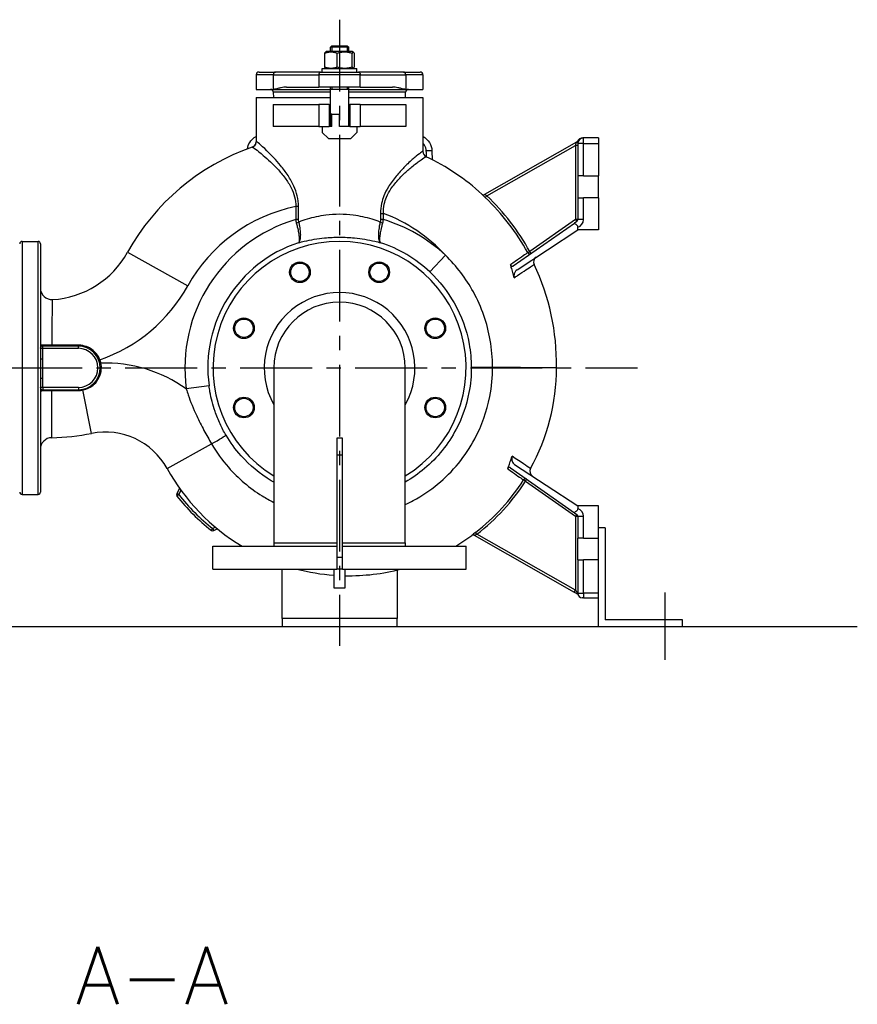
# Model space of a CAD drawing. Header units: millimetres. Extents: x 0 to 5940, y 0 to 4200.
# Tile 53 of 55: x 4438 to 5166, y 2512 to 3369. Entities that reach past the tile are written whole.
import ezdxf
from ezdxf.enums import TextEntityAlignment as Align

# ---------------------------------------------------------------- set-up
doc = ezdxf.new("R2010")
doc.units = ezdxf.units.MM
doc.header["$LTSCALE"] = 50
doc.linetypes.add('MITTE', pattern=[2, 1.25, -0.25, 0.25, -0.25])
for name, color, linetype in [('02-LINIE-035', 2, 'CONTINUOUS'), ('03-LINIE-050', 3, 'CONTINUOUS'), ('05-ACHSE', 1, 'MITTE'), ('12-TEXT-050', 3, 'CONTINUOUS')]:
    doc.layers.add(name, color=color, linetype=linetype)
doc.styles.add('ACA_NORM', font='ROMANS.SHX')

msp = doc.modelspace()

# ---------------------------------------------------------------- linework, layer by layer
at = {"layer": '02-LINIE-035'}
for p, q in [((4703.37, 3327.49), (4703.37, 3339.28)), ((4705, 3340.78), (4704.12, 3340.28)), ((4727.5, 3340.78), (4705, 3340.78)), ((4709.61, 3345.78), (4708.25, 3344.56)), ((4724.25, 3344.56), (4708.25, 3344.56)), ((4708.25, 3340.78), (4708.25, 3344.56)), ((4709.45, 3345.64), (4709.45, 3340.78)), ((4709.61, 3345.78), (4722.88, 3345.78)), ((4714.23, 3327.49), (4714.23, 3339.28)), ((4722.88, 3345.78), (4724.25, 3344.56)), ((4723.04, 3340.78), (4723.04, 3345.64)), ((4724.25, 3340.78), (4724.25, 3344.56)), ((4727.11, 3327.49), (4727.11, 3339.28)), ((4727.5, 3340.78), (4728.38, 3340.28)), ((4729.13, 3327.49), (4729.13, 3339.28)), ((4646.25, 3322.98), (4660.64, 3322.98)), ((4699.65, 3322.98), (4660.64, 3322.98)), ((4699.65, 3322.98), (4707.36, 3322.98)), ((4701.25, 3325.98), (4731.25, 3325.98)), ((4701.25, 3322.98), (4701.25, 3325.98)), ((4705, 3325.98), (4704.12, 3326.49)), ((4707.36, 3322.98), (4725.13, 3322.98)), ((4725.13, 3322.98), (4732.85, 3322.98)), ((4727.5, 3325.98), (4728.38, 3326.49)), ((4731.25, 3322.98), (4731.25, 3325.98)), ((4771.86, 3322.98), (4732.85, 3322.98)), ((4771.86, 3322.98), (4786.25, 3322.98)), ((4658.65, 3320.48), (4643.75, 3320.48)), ((4643.75, 3320.48), (4643.75, 3307.98)), ((4658.65, 3320.48), (4698.25, 3320.48)), ((4658.65, 3320.48), (4658.65, 3307.98)), ((4734.25, 3320.48), (4698.25, 3320.48)), ((4698.25, 3320.48), (4698.25, 3309.98)), ((4734.25, 3320.48), (4773.84, 3320.48)), ((4734.25, 3309.98), (4734.25, 3320.48)), ((4788.75, 3320.48), (4773.84, 3320.48)), ((4773.84, 3320.48), (4773.84, 3307.98)), ((4788.75, 3320.48), (4788.75, 3307.98)), ((4643.75, 3307.98), (4658.65, 3307.98)), ((4658.65, 3307.98), (4708.25, 3307.98)), ((4708.25, 3305.57), (4658.83, 3305.57)), ((4659, 3300.78), (4658.83, 3305.57)), ((4670.19, 3309.98), (4698.25, 3309.98)), ((4734.25, 3309.98), (4698.25, 3309.98)), ((4708.25, 3286.28), (4708.25, 3309.98)), ((4724.25, 3307.78), (4708.25, 3307.78)), ((4709.45, 3309.98), (4709.45, 3307.78)), ((4723.04, 3307.78), (4723.04, 3309.98)), ((4724.25, 3286.28), (4724.25, 3309.98)), ((4724.25, 3307.98), (4773.84, 3307.98)), ((4773.66, 3305.57), (4724.25, 3305.57)), ((4734.25, 3309.98), (4762.3, 3309.98)), ((4773.5, 3300.78), (4773.66, 3305.57)), ((4773.84, 3307.98), (4788.75, 3307.98)), ((4643.75, 3300.78), (4708.25, 3300.78)), ((4643.75, 3300.78), (4643.75, 3262.45)), ((4724.25, 3300.78), (4788.75, 3300.78)), ((4788.75, 3300.78), (4788.75, 3253.92)), ((4658.65, 3294.78), (4698.25, 3294.78)), ((4658.65, 3294.78), (4658.65, 3275.78)), ((4707.25, 3294.78), (4698.25, 3294.78)), ((4698.25, 3294.78), (4698.25, 3275.78)), ((4707.25, 3294.78), (4708.25, 3294.78)), ((4707.25, 3294.78), (4707.25, 3275.78)), ((4724.25, 3294.78), (4725.25, 3294.78)), ((4734.25, 3294.78), (4725.25, 3294.78)), ((4725.25, 3294.78), (4725.25, 3275.78)), ((4734.25, 3294.78), (4734.25, 3275.78)), ((4734.25, 3294.78), (4773.84, 3294.78)), ((4773.84, 3294.78), (4773.84, 3275.78)), ((4709.45, 3286.28), (4708.25, 3286.28)), ((4708.25, 3275.78), (4708.25, 3286.28)), ((4709.45, 3275.78), (4709.45, 3286.28)), ((4709.45, 3286.28), (4716.25, 3286.28)), ((4716.25, 3275.78), (4716.25, 3286.28)), ((4724.25, 3275.78), (4724.25, 3286.28)), ((4698.25, 3275.78), (4658.65, 3275.78)), ((4698.25, 3275.78), (4707.25, 3275.78)), ((4701.25, 3275.78), (4701.25, 3270.53)), ((4709.45, 3275.78), (4707.25, 3275.78)), ((4725.25, 3275.78), (4716.25, 3275.78)), ((4725.25, 3275.78), (4734.25, 3275.78)), ((4731.25, 3275.78), (4731.25, 3270.53)), ((4773.84, 3275.78), (4734.25, 3275.78)), ((4706.5, 3265.28), (4701.25, 3270.53)), ((4706.5, 3265.28), (4726, 3265.28)), ((4731.25, 3270.53), (4726, 3265.28)), ((4928.25, 3265.78), (4927.6, 3265.78)), ((4941.25, 3265.78), (4928.25, 3265.78)), ((4928.25, 3260.78), (4928.25, 3265.78)), ((4941.25, 3265.78), (4941.25, 3260.78)), ((4796.53, 3254.47), (4796.8, 3246.83)), ((4922.24, 3261.99), (4842.35, 3216.53)), ((4844.28, 3215.33), (4921.25, 3259.13)), ((4921.25, 3259.13), (4922.24, 3261.99)), ((4923.25, 3259.13), (4921.25, 3259.13)), ((4921.25, 3259.13), (4921.25, 3194.82)), ((4923.25, 3260.78), (4923.25, 3232.78)), ((4928.25, 3260.78), (4923.25, 3260.78)), ((4928.25, 3232.78), (4928.25, 3260.78)), ((4928.25, 3260.78), (4941.25, 3260.78)), ((4941.25, 3260.78), (4941.25, 3232.78)), ((4928.25, 3232.78), (4923.25, 3232.78)), ((4923.25, 3232.78), (4923.25, 3213.78)), ((4928.25, 3232.78), (4941.25, 3232.78)), ((4941.25, 3213.78), (4941.25, 3232.78)), ((4840.01, 3216.8), (4840.01, 3216.8)), ((4842.9, 3213.89), (4844.28, 3215.33)), ((4923.25, 3213.78), (4928.25, 3213.78)), ((4923.25, 3213.78), (4923.25, 3194.82)), ((4941.25, 3213.78), (4928.25, 3213.78)), ((4928.25, 3194.82), (4928.25, 3213.78)), ((4941.25, 3213.78), (4941.25, 3185.78)), ((4680.62, 3206.03), (4678.17, 3206.03)), ((4678.17, 3206.03), (4678.17, 3194.7)), ((4680.62, 3194.7), (4680.62, 3206.03)), ((4680.62, 3194.7), (4678.17, 3194.7)), ((4751.87, 3200.1), (4754.33, 3200.1)), ((4751.87, 3200.1), (4751.87, 3194.7)), ((4754.33, 3194.7), (4751.87, 3194.7)), ((4754.33, 3194.7), (4754.33, 3200.1)), ((4921.25, 3194.82), (4881.61, 3166.95)), ((4923.25, 3194.82), (4921.25, 3194.82)), ((4921.25, 3194.82), (4922.4, 3193.19)), ((4928.25, 3194.82), (4923.25, 3194.82)), ((4867.24, 3154.4), (4920.32, 3191.73)), ((4870.48, 3151.16), (4923.25, 3185.78)), ((4922.4, 3193.19), (4920.32, 3191.73)), ((4923.25, 3185.78), (4923.25, 3188.11)), ((4941.25, 3185.78), (4923.25, 3185.78)), ((4440.25, 3175.78), (4440.25, 2955.78)), ((4440.25, 3175.78), (4454.25, 3175.78)), ((4454.25, 2955.78), (4454.25, 3175.78)), ((4456.25, 3173.78), (4456.25, 2957.78)), ((4531.91, 3166.28), (4584.4, 3137.22)), ((4794.7, 3149.18), (4808.36, 3163.69)), ((4879.86, 3165.99), (4881.61, 3166.95)), ((4882.76, 3165.32), (4881.61, 3166.95)), ((4456.25, 3082.78), (4458.25, 3082.78)), ((4458.25, 3084.78), (4457.33, 3084.78)), ((4489.25, 3084.78), (4458.25, 3084.78)), ((4458.25, 3082.78), (4458.25, 3084.78)), ((4458.25, 3082.78), (4489.25, 3082.78)), ((4458.25, 3073.46), (4458.25, 3082.78)), ((4489.25, 3082.78), (4489.25, 3084.78)), ((4458.25, 3073.46), (4456.25, 3073.46)), ((4507.03, 3072.47), (4507.97, 3072.83)), ((4507.83, 3069.74), (4508.81, 3069.94)), ((4659.1, 3065.78), (4659.1, 2913.78)), ((4773.4, 2913.78), (4773.4, 3065.78)), ((4456.25, 3056.75), (4458.25, 3056.75)), ((4458.25, 3048.78), (4458.25, 3056.75)), ((4458.25, 3048.78), (4456.25, 3048.78)), ((4458.25, 3048.78), (4458.25, 3046.78)), ((4489.25, 3048.78), (4458.25, 3048.78)), ((4489.25, 3048.78), (4489.25, 3046.78)), ((4602.81, 3050.19), (4583.07, 3047.48)), ((4457.39, 3046.78), (4458.25, 3046.78)), ((4458.25, 3046.78), (4489.25, 3046.78)), ((4500.72, 3008.84), (4493.26, 3046.56)), ((4566.39, 2978.27), (4605.05, 2999.61)), ((4718.75, 3004.78), (4713.75, 3004.78)), ((4713.75, 3004.78), (4713.75, 2989.78)), ((4718.75, 2989.78), (4718.75, 3004.78)), ((4713.75, 2989.78), (4713.75, 2900.78)), ((4718.75, 2989.78), (4713.75, 2989.78)), ((4718.75, 2900.78), (4718.75, 2989.78)), ((4868.41, 2981.77), (4923.25, 2945.78)), ((4864.76, 2978.9), (4920.32, 2939.84)), ((4877.86, 2967.25), (4876.18, 2968.33)), ((4877.86, 2967.25), (4879.01, 2968.89)), ((4877.86, 2967.25), (4921.25, 2936.75)), ((4440.25, 2955.78), (4454.25, 2955.78)), ((4577.26, 2960.97), (4574.73, 2956.58)), ((4574.73, 2956.58), (4576.46, 2955.58)), ((4576.46, 2955.58), (4574.89, 2954.34)), ((4576.46, 2955.58), (4578.54, 2959.19)), ((4941.25, 2945.78), (4923.25, 2945.78)), ((4923.25, 2945.78), (4923.25, 2943.45)), ((4941.25, 2917.78), (4941.25, 2945.78)), ((4920.32, 2939.84), (4922.4, 2938.38)), ((4922.4, 2938.38), (4921.25, 2936.75)), ((4921.25, 2936.75), (4923.25, 2936.75)), ((4921.25, 2936.75), (4921.25, 2872.44)), ((4923.25, 2936.75), (4928.25, 2936.75)), ((4923.25, 2936.75), (4923.25, 2917.78)), ((4928.25, 2917.78), (4928.25, 2936.75)), ((4604.81, 2924.43), (4606.04, 2926)), ((4608.3, 2927.31), (4606.04, 2926)), ((4606.04, 2926), (4607.04, 2924.27)), ((4607.04, 2924.27), (4609.94, 2925.94)), ((4831.13, 2920.05), (4831.14, 2920.05)), ((4833.31, 2920.18), (4920.26, 2870.7)), ((4835.65, 2921.15), (4834.43, 2922.73)), ((4921.25, 2872.44), (4835.65, 2921.15)), ((4947.25, 2926.78), (4941.25, 2926.78)), ((4941.25, 2840.78), (4941.25, 2926.78)), ((4947.25, 2926.78), (4947.25, 2846.78)), ((4659.1, 2913.78), (4713.75, 2913.78)), ((4659.1, 2913.78), (4659.1, 2910.78)), ((4718.75, 2913.78), (4773.4, 2913.78)), ((4773.4, 2913.78), (4773.4, 2910.78)), ((4928.25, 2917.78), (4923.25, 2917.78)), ((4923.25, 2898.78), (4923.25, 2917.78)), ((4928.25, 2917.78), (4941.25, 2917.78)), ((4606.25, 2910.78), (4713.75, 2910.78)), ((4606.25, 2890.78), (4606.25, 2910.78)), ((4718.75, 2910.78), (4826.25, 2910.78)), ((4826.25, 2890.78), (4826.25, 2910.78)), ((4713.75, 2900.78), (4713.75, 2890.78)), ((4718.75, 2900.78), (4713.75, 2900.78)), ((4718.75, 2890.78), (4718.75, 2900.78)), ((4923.25, 2898.78), (4928.25, 2898.78)), ((4923.25, 2898.78), (4923.25, 2869.78)), ((4941.25, 2898.78), (4928.25, 2898.78)), ((4928.25, 2869.78), (4928.25, 2898.78)), ((4941.25, 2869.78), (4941.25, 2898.78)), ((4606.25, 2890.78), (4713.75, 2890.78)), ((4666.25, 2847.78), (4666.25, 2890.78)), ((4711.25, 2890.78), (4711.25, 2874.63)), ((4718.75, 2890.78), (4713.75, 2890.78)), ((4718.75, 2890.78), (4826.25, 2890.78)), ((4721.25, 2874.63), (4721.25, 2890.78)), ((4766.25, 2889.97), (4766.25, 2847.78)), ((4711.25, 2874.63), (4721.25, 2874.63)), ((4920.26, 2870.7), (4921.25, 2872.44)), ((4920.26, 2870.7), (4923.25, 2869)), ((4923.25, 2870.17), (4921.25, 2872.44)), ((4923.25, 2869.78), (4928.25, 2869.78)), ((4923.25, 2869), (4923.33, 2868.95)), ((4928.25, 2869.78), (4928.25, 2865.78)), ((4941.25, 2869.78), (4928.25, 2869.78)), ((4928.25, 2865.78), (4927.25, 2865.78)), ((4928.25, 2865.78), (4941.25, 2865.78)), ((4766.25, 2847.78), (4666.25, 2847.78)), ((4666.25, 2847.78), (4666.25, 2840.78)), ((4766.25, 2840.78), (4766.25, 2847.78)), ((5014.25, 2846.78), (4947.25, 2846.78)), ((5014.25, 2840.78), (5014.25, 2846.78))]:
    msp.add_line(p, q, dxfattribs=at)
for centre, radius in [((4681.81, 3148.93), 9), ((4681.81, 3148.93), 8), ((4750.69, 3148.93), 9), ((4750.69, 3148.93), 8), ((4633.1, 3100.23), 9), ((4633.1, 3100.23), 8), ((4799.4, 3100.23), 9), ((4799.4, 3100.23), 8), ((4633.1, 3031.34), 9), ((4799.4, 3031.34), 9), ((4633.1, 3031.34), 8), ((4799.4, 3031.34), 8)]:
    msp.add_circle(centre, radius, dxfattribs=at)
for centre, radius, start, end in [((4646.25, 3320.48), 2.5, 90, 180), ((4786.25, 3320.48), 2.5, 0, 90), ((4656.33, 3305.48), 2.5, 2, 90), ((4776.16, 3305.48), 2.5, 90, 178), ((4638.75, 3262.45), 5, 289.22959, 0), ((4921.25, 3263.73), 2, 299.63943, 335.12435), ((4927.6, 3260.78), 5, 90, 155.12435), ((4928.25, 3260.78), 5, 90, 180), ((4705.9, 3069.94), 198.88, 109.21759, 151.0251), ((4793.75, 3253.92), 5, 180, 244.47542), ((4705.9, 3069.94), 198.88, 47.59611, 64.48798), ((4841.36, 3218.27), 2, 227.59611, 299.57872), ((4705.9, 3069.94), 198.72, 28.90289, 46.41481), ((4705.9, 3069.94), 200.72, 28.90289, 46.41481), ((4705.9, 3069.94), 138.88, 101.51657, 151.0251), ((4716.25, 3065.78), 134.43, 106.45545, 187.82639), ((4705.9, 3069.94), 138.88, 42.45902, 69.59089), ((4716.25, 3065.78), 134.43, 46.74885, 73.54455), ((4921.25, 3194.82), 2, 305.11201, 0), ((4921.25, 3194.82), 7, 286.60155, 0), ((4440.25, 3173.78), 2, 90, 180), ((4454.25, 3173.78), 2, 0, 90), ((4716.25, 3065.78), 114.5, 108.13137, 187.82639), ((4716.25, 3065.78), 110, 301.30177, 238.69823), ((4716.25, 3065.78), 114.5, 46.74885, 71.86863), ((4461.92, 3205.04), 80, 273.54163, 331.0251), ((4889.84, 3157.88), 5, 123.27489, 205.5509), ((4705.9, 3069.94), 198.88, 358.8693, 25.5509), ((4716.25, 3065.78), 82, 109.74982, 112.5), ((4716.25, 3065.78), 82, 67.5, 70.25018), ((4466.25, 3135.17), 10, 180, 273.54163), ((4461.92, 3205.04), 140, 289.20083, 331.0251), ((4716.25, 3065.78), 82, 112.5, 115.25018), ((4716.25, 3065.78), 82, 64.74982, 67.5), ((4716.25, 3065.78), 65.5, 330.75271, 209.24729), ((4716.25, 3065.78), 57.15, 0, 180), ((4716.25, 3065.78), 82, 154.74982, 157.5), ((4716.25, 3065.78), 82, 22.5, 25.25018), ((4716.25, 3065.78), 82, 157.5, 160.25018), ((4716.25, 3065.78), 82, 19.74982, 22.5), ((4489.25, 3065.78), 19, 270, 90), ((4489.25, 3065.78), 17, 270, 90), ((4489.25, 3065.78), 20, 12.00503, 20.61721), ((4512.63, 2948.6), 121.41, 54.53453, 91.80384), ((4724.34, 3065.44), 180.4, 331.08569, 0.18381), ((4716.25, 3065.78), 82, 199.74982, 202.5), ((4716.25, 3065.78), 82, 202.5, 205.25018), ((4716.25, 3065.78), 82, 334.74982, 337.5), ((4716.25, 3065.78), 82, 337.5, 340.25018), ((4461.92, 3205.04), 200, 271.17988, 281.1853), ((4512.63, 2948.6), 61.41, 28.89455, 101.1853), ((4466.25, 2995.08), 10, 91.17988, 180), ((4724.34, 3065.44), 180.4, 208.89455, 239.01282), ((4886.63, 2975.8), 5, 151.08569, 236.72511), ((4724.34, 3065.44), 180.24, 307.64777, 327.39883), ((4724.34, 3065.44), 182.24, 307.64777, 327.39883), ((4440.25, 2957.78), 2, 180, 270), ((4454.25, 2957.78), 2, 270, 0), ((4576.46, 2955.58), 2, 150, 218.25134), ((4716.25, 3065.78), 180, 218.25134, 231.74866), ((4716.25, 3065.78), 178, 218.25134, 231.74866), ((4921.25, 2936.75), 2, 0, 54.88799), ((4921.25, 2936.75), 7, 0, 73.39845), ((4606.04, 2926), 2, 231.74866, 300), ((4724.34, 3065.44), 180.4, 300.98718, 306.30041), ((4832.32, 2918.44), 2, 60.42382, 126.30041), ((4724.34, 3065.44), 180.4, 255.49978, 265.83909), ((4724.34, 3065.44), 180.4, 269.01872, 284.50022), ((4927.25, 2869.78), 4, 180, 270)]:
    msp.add_arc(centre, radius, start, end, dxfattribs=at)
for centre, major_axis, ratio, start_param, end_param in [((4660.64, 3320.48), (0, 2.5), 0.794421, 0, 1.570796), ((4771.86, 3320.48), (0, 2.5), 0.794421, 4.712389, 6.283185), ((4638.79, 3262.46), (1.65, -4.72), 0.999416, 0, 1.235568), ((4646.11, 3262.7), (-2.42, 4.38), 0.000698, 6.079358, 6.283185), ((4786.38, 3262.7), (2.42, 4.38), 0.000698, 6.283185, 6.487012), ((4793.71, 3253.94), (-2.15, -4.51), 0.999361, 5.157409, 6.283185), ((4791.54, 3254.29), (5, 0.17), 0.034178, 0, 1.549303), ((4841.36, 3218.27), (1.48, -1.35), 0.999971, 4.712389, 5.969789), ((4678.44, 3192.57), (-4.83, -1.28), 0.141308, 1.575259, 2.062013), ((4754.06, 3192.57), (-4.83, 1.28), 0.141308, 1.07958, 1.566334), ((4881.61, 3166.95), (1.15, -1.64), 0.997331, 4.604306, 6.283185), ((4457.25, 3085.5), (-1, 0), 0.916185, 0, 1.413888), ((4457.33, 3085.78), (0, -1), 0.991659, 4.752942, 6.283185), ((4466.36, 3085.78), (0, -1), 0.013386, 0, 1.225471), ((4489.25, 3085.78), (0, -1), 0.067377, 0, 1.284794), ((4850.69, 3066.48), (-20, -0.1), 0.00023, 0.087266, 1.496257), ((4457.25, 3046.32), (-1, 0), 0.849459, 4.962332, 6.283185), ((4457.39, 3045.78), (0, 1), 0.984865, 0, 1.519826), ((4466.17, 3045.78), (0, 1), 0.008899, 0, 1.248797), ((4489.25, 3045.78), (0, 1), 0.063835, 0, 1.214612), ((4493.33, 3046.21), (-0.204, 0.979), 0.003999, 5.079738, 6.283185), ((4600.43, 2997.05), (17.19, 10.22), 0.00877, 4.979458, 6.195915), ((4877.86, 2967.25), (1.15, 1.64), 0.997357, 0, 1.614503), ((4832.32, 2918.44), (0.99, 1.74), 0.999961, 0, 1.150877)]:
    msp.add_ellipse(centre, major_axis=major_axis, ratio=ratio, start_param=start_param, end_param=end_param, dxfattribs=at)
for points, weights in [([(4714.23, 3339.28), (4708.8, 3341.28), (4703.37, 3339.28)], [1, 1.15470053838, 1]), ([(4703.37, 3339.28), (4703.77, 3340.07), (4704.12, 3340.28)], [1, 1.0562434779, 1.07159079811]), ([(4727.11, 3339.28), (4720.67, 3341.28), (4714.23, 3339.28)], [1, 1.15470053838, 1]), ([(4729.13, 3339.28), (4728.12, 3341.28), (4727.11, 3339.28)], [1, 1.15470053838, 1]), ([(4703.37, 3327.49), (4708.8, 3325.49), (4714.23, 3327.49)], [1, 1.15470053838, 1]), ([(4704.12, 3326.49), (4703.77, 3326.69), (4703.37, 3327.49)], [1.07159079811, 1.0562434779, 1]), ([(4714.23, 3327.49), (4720.67, 3325.49), (4727.11, 3327.49)], [1, 1.15470053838, 1]), ([(4727.11, 3327.49), (4728.12, 3325.49), (4729.13, 3327.49)], [1, 1.15470053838, 1])]:
    msp.add_rational_spline(points, weights, degree=2, dxfattribs=at)
for points, knots in [([(4699.65, 3322.98), (4699.64, 3322.98), (4699.64, 3322.98), (4699.54, 3322.98), (4699.43, 3322.96), (4699.23, 3322.88), (4699.13, 3322.82), (4698.88, 3322.6), (4698.73, 3322.4), (4698.49, 3321.93), (4698.4, 3321.67), (4698.28, 3321.09), (4698.25, 3320.79), (4698.25, 3320.48)], [-0.0007591, -0.0007591, -0.0007591, -0.0007591, 0, 0, 0.059883, 0.059883, 0.1193751, 0.1193751, 0.2210258, 0.2210258, 0.3159514, 0.3159514, 0.4077297, 0.4077297, 0.4077297, 0.4077297]), ([(4732.85, 3322.98), (4732.85, 3322.98), (4732.85, 3322.98), (4732.95, 3322.98), (4733.06, 3322.96), (4733.26, 3322.88), (4733.36, 3322.82), (4733.62, 3322.6), (4733.76, 3322.4), (4734, 3321.93), (4734.09, 3321.67), (4734.22, 3321.09), (4734.25, 3320.79), (4734.25, 3320.48)], [-0.4075085, -0.4075085, -0.4075085, -0.4075085, -0.4067513, -0.4067513, -0.347012, -0.347012, -0.2876627, -0.2876627, -0.1862559, -0.1862559, -0.0915581, -0.0915581, 0, 0, 0, 0]), ([(4670.19, 3309.98), (4669.46, 3309.98), (4668.64, 3309.92), (4667.03, 3309.72), (4666.22, 3309.57), (4664.62, 3309.24), (4663.59, 3308.99), (4662.09, 3308.62), (4661.39, 3308.44), (4659.99, 3308.12), (4659.29, 3307.98), (4658.65, 3307.98)], [-1.795271, -1.795271, -1.795271, -1.795271, -1.430553, -1.430553, -1.065835, -1.065835, -0.635674, -0.635674, -0.317837, -0.317837, 0, 0, 0, 0]), ([(4773.84, 3307.98), (4773.2, 3307.98), (4772.5, 3308.12), (4771.1, 3308.44), (4770.4, 3308.62), (4768.9, 3308.99), (4767.87, 3309.24), (4766.27, 3309.57), (4765.47, 3309.72), (4763.85, 3309.92), (4763.04, 3309.98), (4762.3, 3309.98)], [0, 0, 0, 0, 0.317837, 0.317837, 0.635674, 0.635674, 1.065835, 1.065835, 1.430553, 1.430553, 1.795271, 1.795271, 1.795271, 1.795271]), ([(4636.12, 3256.18), (4636.42, 3258.17), (4637.13, 3260.09), (4638.16, 3261.79), (4639.5, 3263.96), (4641.42, 3265.81), (4643.7, 3267.07)], [0.110511, 0.110511, 0.110511, 0.110511, 0.4997104, 0.4997104, 0.4997104, 1, 1, 1, 1]), ([(4680.62, 3206.03), (4680.62, 3209.15), (4680.25, 3212.28), (4678.84, 3218.24), (4677.82, 3221.07), (4675.12, 3227.06), (4673.35, 3230.13), (4669.41, 3236.14), (4667.21, 3239.04), (4663.02, 3244.16), (4661.01, 3246.42), (4656.97, 3250.76), (4654.94, 3252.8), (4650.41, 3257.18), (4648.14, 3259.2), (4644.93, 3261.87), (4643.98, 3262.53), (4643.78, 3262.46)], [0, 0, 0, 0, 0.93798, 0.93798, 1.863856, 1.863856, 3.009582, 3.009582, 4.280208, 4.280208, 5.45302, 5.45302, 6.760011, 6.760011, 8.684954, 8.684954, 10.6042, 10.6042, 10.6042, 10.6042]), ([(4788.8, 3267.07), (4791.08, 3265.81), (4792.99, 3263.96), (4794.33, 3261.79), (4795.66, 3259.62), (4796.44, 3257.07), (4796.53, 3254.47)], [0, 0, 0, 0, 0.499805, 0.499805, 0.499805, 1, 1, 1, 1]), ([(4923.06, 3262.89), (4923.06, 3262.89), (4923.11, 3261.98), (4923.18, 3261.44), (4923.2, 3261.26), (4923.23, 3261.04), (4923.24, 3260.96), (4923.25, 3260.86), (4923.25, 3260.82), (4923.25, 3260.78)], [-0.3795117, -0.3795117, -0.3795117, -0.3795117, -0.244785, -0.244785, -0.1233413, -0.1233413, -0.047439, -0.047439, 0, 0, 0, 0]), ([(4640.43, 3257.74), (4640.63, 3257.81), (4641.61, 3257.21), (4644.9, 3254.78), (4647.23, 3252.95), (4651.87, 3248.96), (4653.95, 3247.1), (4658.11, 3243.14), (4660.17, 3241.08), (4664.48, 3236.4), (4666.75, 3233.75), (4670.81, 3228.24), (4672.63, 3225.42), (4675.4, 3219.92), (4676.44, 3217.31), (4677.86, 3211.81), (4678.21, 3208.92), (4678.17, 3206.03)], [-10.6042, -10.6042, -10.6042, -10.6042, -8.684954, -8.684954, -6.760011, -6.760011, -5.45302, -5.45302, -4.280208, -4.280208, -3.009582, -3.009582, -1.863856, -1.863856, -0.93798, -0.93798, 0, 0, 0, 0]), ([(4643.5, 3260.89), (4643.06, 3260.41), (4642.66, 3259.89), (4642.33, 3259.35), (4642.17, 3259.09), (4642.03, 3258.83), (4641.89, 3258.56)], [0.3110004, 0.3110004, 0.3110004, 0.3110004, 0.4997132, 0.4997132, 0.4997132, 0.587308, 0.587308, 0.587308, 0.587308]), ([(4788.71, 3253.94), (4788.59, 3254), (4788.21, 3253.82), (4786.57, 3252.75), (4784.93, 3251.52), (4780.75, 3248.07), (4778.27, 3245.91), (4773.41, 3241.29), (4771.13, 3239.02), (4766.49, 3233.93), (4764.12, 3231.11), (4760.75, 3226.44), (4759.67, 3224.83), (4757.21, 3220.73), (4755.88, 3218.15), (4753.96, 3213.28), (4753.27, 3211.06), (4752.17, 3205.95), (4751.87, 3203.03), (4751.87, 3200.1)], [0, 0, 0, 0, 1.146738, 1.146738, 2.957316, 2.957316, 4.674995, 4.674995, 5.998739, 5.998739, 7.322478, 7.322478, 7.970239, 7.970239, 8.893013, 8.893013, 9.602327, 9.602327, 10.479367, 10.479367, 10.479367, 10.479367]), ([(4791.64, 3254.47), (4791.58, 3256.2), (4791.05, 3257.9), (4790.16, 3259.35), (4789.76, 3260), (4789.29, 3260.6), (4788.75, 3261.15)], [0, 0, 0, 0, 0.4993779, 0.4993779, 0.4993779, 0.7230854, 0.7230854, 0.7230854, 0.7230854]), ([(4754.33, 3200.1), (4754.25, 3202.83), (4754.5, 3205.55), (4755.54, 3210.28), (4756.22, 3212.33), (4758.14, 3216.81), (4759.48, 3219.19), (4761.98, 3222.95), (4763.07, 3224.42), (4766.5, 3228.69), (4768.92, 3231.27), (4773.65, 3235.91), (4775.96, 3237.97), (4780.92, 3242.17), (4783.44, 3244.13), (4787.7, 3247.25), (4789.37, 3248.37), (4791.04, 3249.33), (4791.43, 3249.49), (4791.55, 3249.43)], [-10.479367, -10.479367, -10.479367, -10.479367, -9.602327, -9.602327, -8.893013, -8.893013, -7.970239, -7.970239, -7.322478, -7.322478, -5.998739, -5.998739, -4.674995, -4.674995, -2.957316, -2.957316, -1.146738, -1.146738, 0, 0, 0, 0]), ([(4840.01, 3216.8), (4840.01, 3216.79), (4840.02, 3216.77), (4840.12, 3216.67), (4840.22, 3216.56), (4840.61, 3216.15), (4840.96, 3215.8), (4841.83, 3214.92), (4842.36, 3214.4), (4842.9, 3213.89)], [0, 0, 0, 0, 0.079664, 0.079664, 0.2071265, 0.2071265, 0.4110663, 0.4110663, 0.6373122, 0.6373122, 0.6373122, 0.6373122]), ([(4844.28, 3215.33), (4843.91, 3215.54), (4843.55, 3215.75), (4842.97, 3216.11), (4842.74, 3216.26), (4842.48, 3216.43), (4842.42, 3216.48), (4842.35, 3216.52), (4842.34, 3216.53), (4842.35, 3216.53)], [-0.6373122, -0.6373122, -0.6373122, -0.6373122, -0.4110663, -0.4110663, -0.2071265, -0.2071265, -0.079664, -0.079664, 0, 0, 0, 0]), ([(4678.17, 3194.7), (4678.2, 3194.23), (4678.26, 3193.76), (4678.41, 3192.82), (4678.51, 3192.35), (4678.64, 3191.89)], [0, 0, 0, 0, 0.1081138, 0.1081138, 0.2162276, 0.2162276, 0.2162276, 0.2162276]), ([(4680.88, 3192.57), (4680.79, 3192.92), (4680.73, 3193.27), (4680.64, 3193.98), (4680.62, 3194.34), (4680.62, 3194.7)], [-0.2162276, -0.2162276, -0.2162276, -0.2162276, -0.1081138, -0.1081138, 0, 0, 0, 0]), ([(4751.62, 3192.57), (4749.31, 3193.47), (4746.92, 3194.3), (4739.3, 3196.64), (4733.83, 3197.85), (4724.27, 3199.08), (4720.26, 3199.34), (4716.25, 3199.34), (4712.23, 3199.34), (4708.22, 3199.08), (4698.66, 3197.85), (4693.19, 3196.64), (4685.58, 3194.3), (4683.18, 3193.47), (4680.88, 3192.57)], [23.656509, 23.656509, 23.656509, 23.656509, 24.704193, 24.704193, 26.897273, 26.897273, 28.432814, 28.432814, 28.432814, 29.968355, 29.968355, 32.161435, 32.161435, 33.209119, 33.209119, 33.209119, 33.209119]), ([(4751.87, 3194.7), (4751.87, 3194.34), (4751.85, 3193.98), (4751.77, 3193.27), (4751.7, 3192.92), (4751.62, 3192.57)], [0, 0, 0, 0, 0.1081138, 0.1081138, 0.2162276, 0.2162276, 0.2162276, 0.2162276]), ([(4753.86, 3191.89), (4753.98, 3192.35), (4754.08, 3192.82), (4754.24, 3193.76), (4754.29, 3194.23), (4754.33, 3194.7)], [-0.2162276, -0.2162276, -0.2162276, -0.2162276, -0.1081138, -0.1081138, 0, 0, 0, 0]), ([(4678.64, 3191.89), (4678.97, 3190.69), (4679.27, 3189.49), (4679.98, 3186.46), (4680.33, 3184.7), (4680.72, 3182.35), (4680.82, 3181.65), (4681.09, 3179.52), (4681.18, 3178.27), (4681.17, 3176.54), (4681.11, 3175.96), (4680.92, 3175.08), (4680.79, 3174.78), (4680.61, 3174.6)], [-2.030754, -2.030754, -2.030754, -2.030754, -1.747838, -1.747838, -1.295172, -1.295172, -1.088477, -1.088477, -0.628889, -0.628889, -0.30382, -0.30382, 0.001782, 0.001782, 0.001782, 0.001782]), ([(4680.61, 3174.6), (4680.94, 3174.83), (4681.23, 3175.18), (4681.75, 3176.15), (4681.96, 3176.79), (4682.35, 3178.62), (4682.47, 3179.94), (4682.46, 3182.14), (4682.43, 3182.87), (4682.27, 3185.28), (4682.03, 3187.08), (4681.45, 3190.15), (4681.18, 3191.37), (4680.88, 3192.57)], [-0.001782, -0.001782, -0.001782, -0.001782, 0.30382, 0.30382, 0.628889, 0.628889, 1.088477, 1.088477, 1.295172, 1.295172, 1.747838, 1.747838, 2.030754, 2.030754, 2.030754, 2.030754]), ([(4751.62, 3192.57), (4751.31, 3191.37), (4751.04, 3190.15), (4750.46, 3187.08), (4750.23, 3185.28), (4750.06, 3182.87), (4750.03, 3182.14), (4750.02, 3179.94), (4750.14, 3178.62), (4750.53, 3176.79), (4750.75, 3176.15), (4751.26, 3175.18), (4751.55, 3174.83), (4751.88, 3174.6)], [0, 0, 0, 0, 0.282916, 0.282916, 0.735582, 0.735582, 0.942277, 0.942277, 1.401865, 1.401865, 1.726934, 1.726934, 2.032535, 2.032535, 2.032535, 2.032535]), ([(4751.88, 3174.6), (4751.71, 3174.78), (4751.57, 3175.08), (4751.38, 3175.96), (4751.33, 3176.54), (4751.31, 3178.27), (4751.4, 3179.52), (4751.67, 3181.65), (4751.77, 3182.35), (4752.16, 3184.7), (4752.51, 3186.46), (4753.22, 3189.49), (4753.53, 3190.69), (4753.86, 3191.89)], [-2.032535, -2.032535, -2.032535, -2.032535, -1.726934, -1.726934, -1.401865, -1.401865, -0.942277, -0.942277, -0.735582, -0.735582, -0.282916, -0.282916, 0, 0, 0, 0]), ([(4920.32, 3191.73), (4920.59, 3191.5), (4920.9, 3191.28), (4921.44, 3190.91), (4921.76, 3190.69), (4922.19, 3190.34), (4922.38, 3190.17), (4922.72, 3189.79), (4922.86, 3189.57), (4923.06, 3189.18), (4923.13, 3188.97), (4923.23, 3188.54), (4923.25, 3188.32), (4923.25, 3188.11)], [-2.7783672, -2.7783672, -2.7783672, -2.7783672, -2.6693886, -2.6693886, -2.5608616, -2.5608616, -2.4856693, -2.4856693, -2.4104769, -2.4104769, -2.349237, -2.349237, -2.287997, -2.287997, -2.287997, -2.287997]), ([(4680.61, 3174.6), (4682.24, 3175.05), (4683.91, 3175.47), (4691.21, 3177.17), (4697.15, 3178.18), (4707.54, 3179.2), (4711.89, 3179.41), (4716.25, 3179.41), (4720.6, 3179.41), (4724.96, 3179.2), (4735.34, 3178.18), (4741.28, 3177.17), (4748.59, 3175.47), (4750.25, 3175.05), (4751.88, 3174.6)], [-32.823449, -32.823449, -32.823449, -32.823449, -32.161435, -32.161435, -29.968355, -29.968355, -28.432814, -28.432814, -28.432814, -26.897273, -26.897273, -24.704193, -24.704193, -24.042179, -24.042179, -24.042179, -24.042179]), ([(4849.2, 3066.47), (4849.22, 3074.33), (4848.55, 3082.19), (4844.66, 3104.54), (4839.71, 3118.73), (4826.15, 3143.51), (4817.97, 3154.31), (4808.36, 3163.69)], [15.386651, 15.386651, 15.386651, 15.386651, 17.768744, 17.768744, 22.254022, 22.254022, 26.289948, 26.289948, 26.289948, 26.289948]), ([(4879.86, 3165.99), (4879.77, 3165.92), (4879.62, 3165.82), (4878.11, 3164.75), (4874.48, 3162.19), (4867.71, 3157.4), (4866.32, 3156.41), (4864.84, 3155.36)], [0, 0, 0, 0, 0.492075, 0.492075, 3.747305, 3.747305, 4.520869, 4.520869, 4.520869, 4.520869]), ([(4865.51, 3153.19), (4865.43, 3153.46), (4865.35, 3153.73), (4865.12, 3154.45), (4864.98, 3154.91), (4864.84, 3155.36)], [7.9758005, 7.9758005, 7.9758005, 7.9758005, 8.061631, 8.061631, 8.2053184, 8.2053184, 8.2053184, 8.2053184]), ([(4864.84, 3155.36), (4864.92, 3155.11), (4865.03, 3154.88), (4865.33, 3154.51), (4865.51, 3154.36), (4865.88, 3154.17), (4866.08, 3154.11), (4866.45, 3154.1), (4866.61, 3154.12), (4866.93, 3154.22), (4867.09, 3154.3), (4867.24, 3154.4)], [0, 0, 0, 0, 0.0799537, 0.0799537, 0.1533875, 0.1533875, 0.2236979, 0.2236979, 0.28134, 0.28134, 0.3405729, 0.3405729, 0.3405729, 0.3405729]), ([(4870.48, 3151.16), (4869.94, 3150.8), (4869.46, 3150.32), (4868.64, 3149.14), (4868.31, 3148.42), (4867.95, 3147.09), (4867.87, 3146.5), (4867.86, 3145.33), (4867.93, 3144.75), (4868.08, 3144.19)], [0, 0, 0, 0, 0.2165372, 0.2165372, 0.4559696, 0.4559696, 0.6339756, 0.6339756, 0.8077415, 0.8077415, 0.8077415, 0.8077415]), ([(4868.08, 3144.19), (4869.05, 3144.84), (4869.99, 3145.48), (4876.47, 3149.81), (4880.72, 3152.65), (4884.57, 3155.22), (4885.32, 3155.72), (4885.32, 3155.72)], [-5.519736, -5.519736, -5.519736, -5.519736, -5.018711, -5.018711, -1.930273, -1.930273, 0, 0, 0, 0]), ([(4794.7, 3149.18), (4803.05, 3141.33), (4810.21, 3132.22), (4822.15, 3111.17), (4826.56, 3099.04), (4830.1, 3079.88), (4830.73, 3073.13), (4830.77, 3066.38)], [-26.289948, -26.289948, -26.289948, -26.289948, -22.254022, -22.254022, -17.768744, -17.768744, -15.391489, -15.391489, -15.391489, -15.391489]), ([(4466.37, 3085.45), (4466.39, 3088.14), (4466.41, 3090.76), (4466.57, 3108.64), (4466.76, 3120.08), (4466.85, 3124.73), (4466.86, 3125.19), (4466.86, 3125.19)], [13.332117, 13.332117, 13.332117, 13.332117, 14.330336, 14.330336, 20.363895, 20.363895, 21.85982, 21.85982, 21.85982, 21.85982]), ([(4456.34, 3085.74), (4456.3, 3085.75), (4456.28, 3085.73), (4456.25, 3085.65), (4456.25, 3085.59), (4456.25, 3085.5)], [0, 0, 0, 0, 0.0701574, 0.0701574, 0.1403149, 0.1403149, 0.1403149, 0.1403149]), ([(4456.25, 3082.78), (4456.25, 3082.98), (4456.31, 3083.17), (4456.55, 3083.68), (4456.74, 3083.98), (4456.97, 3084.37), (4457.04, 3084.5), (4457.09, 3084.59)], [-0.0007746, -0.0007746, -0.0007746, -0.0007746, 0.0987539, 0.0987539, 0.2693434, 0.2693434, 0.3759618, 0.3759618, 0.3759618, 0.3759618]), ([(4466.37, 3085.45), (4464.76, 3085.45), (4463.14, 3085.46), (4460.42, 3085.51), (4459.28, 3085.55), (4457.71, 3085.62), (4457.18, 3085.65), (4456.59, 3085.7), (4456.43, 3085.72), (4456.34, 3085.74)], [-1.334978, -1.334978, -1.334978, -1.334978, -0.898893, -0.898893, -0.499385, -0.499385, -0.192071, -0.192071, 0, 0, 0, 0]), ([(4457.09, 3084.59), (4457.13, 3084.66), (4457.16, 3084.7), (4457.24, 3084.77), (4457.28, 3084.78), (4457.33, 3084.78)], [-0.1403149, -0.1403149, -0.1403149, -0.1403149, -0.0701574, -0.0701574, 0, 0, 0, 0]), ([(4489.31, 3085.5), (4485.5, 3085.49), (4481.68, 3085.47), (4474.03, 3085.46), (4470.2, 3085.45), (4466.37, 3085.45)], [-2.291111, -2.291111, -2.291111, -2.291111, -1.145556, -1.145556, 0, 0, 0, 0]), ([(4507.97, 3072.83), (4507.25, 3074.72), (4506.24, 3076.49), (4503.35, 3080.12), (4501.3, 3081.83), (4497.19, 3084.06), (4495.23, 3084.76), (4491.92, 3085.39), (4490.62, 3085.51), (4489.31, 3085.5)], [-2.438018, -2.438018, -2.438018, -2.438018, -1.821816, -1.821816, -1.019061, -1.019061, -0.391946, -0.391946, 0, 0, 0, 0]), ([(4456.25, 3073.46), (4456.25, 3070.67), (4456.27, 3067.89), (4456.27, 3062.33), (4456.25, 3059.55), (4456.25, 3056.75)], [-1.671133, -1.671133, -1.671133, -1.671133, -0.835567, -0.835567, 0, 0, 0, 0]), ([(4458.25, 3056.75), (4458.25, 3059.54), (4458.26, 3062.32), (4458.26, 3067.89), (4458.25, 3070.68), (4458.25, 3073.46)], [0, 0, 0, 0, 0.835567, 0.835567, 1.671133, 1.671133, 1.671133, 1.671133]), ([(4493.26, 3046.56), (4495, 3046.92), (4496.7, 3047.51), (4500.06, 3049.2), (4501.69, 3050.35), (4504.74, 3053.23), (4506.09, 3055.04), (4508.28, 3059.31), (4509, 3061.84), (4509.33, 3066.27), (4509.2, 3068.13), (4508.81, 3069.94)], [-3.18171, -3.18171, -3.18171, -3.18171, -2.649016, -2.649016, -2.048334, -2.048334, -1.359263, -1.359263, -0.564355, -0.564355, 0, 0, 0, 0]), ([(4773.4, 2946.94), (4775.75, 2948.03), (4778.08, 2949.2), (4787.84, 2954.46), (4794.93, 2959.22), (4808.07, 2970.05), (4814.12, 2976.11), (4824.96, 2989.32), (4829.73, 2996.48), (4839.93, 3015.57), (4844.35, 3028.03), (4848.46, 3049.3), (4849.25, 3057.89), (4849.2, 3066.47)], [19.949492, 19.949492, 19.949492, 19.949492, 20.745454, 20.745454, 23.344113, 23.344113, 25.942773, 25.942773, 28.549216, 28.549216, 32.522463, 32.522463, 35.127015, 35.127015, 35.127015, 35.127015]), ([(4830.77, 3066.38), (4830.81, 3058.98), (4830.12, 3051.58), (4826.63, 3033.24), (4822.86, 3022.47), (4814.17, 3005.93), (4810.09, 2999.72), (4800.83, 2988.2), (4795.65, 2982.9), (4784.82, 2973.78), (4779.26, 2969.88), (4773.4, 2966.5)], [-35.127015, -35.127015, -35.127015, -35.127015, -32.522463, -32.522463, -28.549216, -28.549216, -25.942773, -25.942773, -23.344113, -23.344113, -20.960272, -20.960272, -20.960272, -20.960272]), ([(4849.2, 3066.47), (4855.75, 3066.42), (4862.19, 3066.37), (4875.43, 3066.26), (4881.95, 3066.21), (4892.93, 3066.12), (4897.28, 3066.08), (4903.21, 3066.03), (4904.74, 3066.02), (4904.74, 3066.02)], [-9.006563, -9.006563, -9.006563, -9.006563, -7.03146, -7.03146, -4.68751, -4.68751, -2.343721, -2.343721, 0, 0, 0, 0]), ([(4457, 3047.14), (4456.93, 3047.27), (4456.83, 3047.44), (4456.56, 3047.9), (4456.36, 3048.2), (4456.26, 3048.6), (4456.25, 3048.69), (4456.25, 3048.78)], [0, 0, 0, 0, 0.1145033, 0.1145033, 0.2781118, 0.2781118, 0.3248009, 0.3248009, 0.3248009, 0.3248009]), ([(4617.56, 3007.22), (4615.68, 3010.39), (4613.96, 3013.65), (4610.76, 3020.57), (4609.29, 3024.24), (4606.13, 3033.55), (4604.67, 3039.27), (4603.32, 3046.78), (4603.05, 3048.49), (4602.81, 3050.19)], [-5.37823, -5.37823, -5.37823, -5.37823, -4.082121, -4.082121, -2.689115, -2.689115, -0.60694, -0.60694, 0, 0, 0, 0]), ([(4456.25, 3046.32), (4456.25, 3046.14), (4456.26, 3046), (4456.31, 3045.86), (4456.35, 3045.83), (4456.41, 3045.84)], [-0.1949256, -0.1949256, -0.1949256, -0.1949256, -0.0894567, -0.0894567, 0, 0, 0, 0]), ([(4456.41, 3045.84), (4456.47, 3045.84), (4456.54, 3045.85), (4457.01, 3045.9), (4457.69, 3045.94), (4459.44, 3046.01), (4460.44, 3046.04), (4462.42, 3046.08), (4463.36, 3046.09), (4464.93, 3046.1), (4465.55, 3046.1), (4466.16, 3046.1)], [-1.268604, -1.268604, -1.268604, -1.268604, -1.181802, -1.181802, -0.779793, -0.779793, -0.433218, -0.433218, -0.166622, -0.166622, 0, 0, 0, 0]), ([(4457.39, 3046.78), (4457.32, 3046.78), (4457.26, 3046.81), (4457.13, 3046.92), (4457.07, 3047.01), (4457, 3047.14)], [0, 0, 0, 0, 0.0894567, 0.0894567, 0.1949256, 0.1949256, 0.1949256, 0.1949256]), ([(4466.04, 3005.08), (4466.04, 3005.08), (4466.04, 3006), (4466.05, 3010.67), (4466.07, 3015.84), (4466.1, 3029.15), (4466.13, 3037.27), (4466.16, 3046.1)], [0, 0, 0, 0, 2.09945, 2.09945, 5.458571, 5.458571, 8.688258, 8.688258, 8.688258, 8.688258]), ([(4466.16, 3046.1), (4470, 3046.1), (4473.84, 3046.11), (4481.52, 3046.12), (4485.36, 3046.12), (4489.19, 3046.13)], [-2.309303, -2.309303, -2.309303, -2.309303, -1.154652, -1.154652, 0, 0, 0, 0]), ([(4489.19, 3046.13), (4489.87, 3046.13), (4490.55, 3046.17), (4491.91, 3046.31), (4492.59, 3046.42), (4493.26, 3046.56)], [-0.4114895, -0.4114895, -0.4114895, -0.4114895, -0.2057448, -0.2057448, 0, 0, 0, 0]), ([(4583.07, 3047.48), (4583.56, 3045.78), (4584.1, 3044.06), (4586.65, 3036.4), (4589.15, 3030.33), (4594.02, 3019.95), (4596.16, 3015.72), (4600.54, 3007.51), (4602.77, 3003.54), (4605.05, 2999.61)], [0, 0, 0, 0, 0.60694, 0.60694, 2.689115, 2.689115, 4.082121, 4.082121, 5.37823, 5.37823, 5.37823, 5.37823]), ([(4659.1, 2966.35), (4658.34, 2966.79), (4657.59, 2967.23), (4647.09, 2973.57), (4638.23, 2980.92), (4625.72, 2994.91), (4621.33, 3000.88), (4617.56, 3007.22)], [-6.914751, -6.914751, -6.914751, -6.914751, -6.607995, -6.607995, -2.59722, -2.59722, 0, 0, 0, 0]), ([(4605.05, 2999.61), (4609.26, 2992.41), (4614.16, 2985.62), (4628.16, 2969.66), (4638.11, 2961.23), (4652.34, 2952.41), (4655.68, 2950.53), (4659.1, 2948.81)], [0, 0, 0, 0, 2.59722, 2.59722, 6.607995, 6.607995, 7.795028, 7.795028, 7.795028, 7.795028]), ([(4864.63, 2984.25), (4864.89, 2985.02), (4865.14, 2985.78), (4865.64, 2987.31), (4865.89, 2988.1), (4866.14, 2988.89)], [91.4896968, 91.4896968, 91.4896968, 91.4896968, 91.7302146, 91.7302146, 91.9808272, 91.9808272, 91.9808272, 91.9808272]), ([(4866.14, 2988.89), (4865.94, 2988.23), (4865.84, 2987.53), (4865.87, 2986.05), (4866.02, 2985.28), (4866.5, 2983.97), (4866.8, 2983.43), (4867.52, 2982.48), (4867.94, 2982.08), (4868.41, 2981.77)], [0, 0, 0, 0, 0.2100419, 0.2100419, 0.4434715, 0.4434715, 0.6347591, 0.6347591, 0.8215198, 0.8215198, 0.8215198, 0.8215198]), ([(4882.25, 2978.22), (4882.25, 2978.22), (4882, 2978.38), (4879.64, 2979.94), (4874.14, 2983.58), (4866.14, 2988.89)], [0, 0, 0, 0, 1.107273, 1.107273, 5.328503, 5.328503, 5.328503, 5.328503]), ([(4864.76, 2978.9), (4864.57, 2979.04), (4864.35, 2979.14), (4863.91, 2979.21), (4863.7, 2979.2), (4863.29, 2979.08), (4863.11, 2978.98), (4862.82, 2978.74), (4862.72, 2978.62), (4862.53, 2978.35), (4862.46, 2978.2), (4862.4, 2978.04)], [0, 0, 0, 0, 0.0802002, 0.0802002, 0.1545017, 0.1545017, 0.2257208, 0.2257208, 0.2769124, 0.2769124, 0.3292165, 0.3292165, 0.3292165, 0.3292165]), ([(4862.4, 2978.04), (4868.17, 2973.97), (4872.44, 2970.96), (4875.43, 2968.86), (4875.95, 2968.49), (4876.18, 2968.33)], [14.827369, 14.827369, 14.827369, 14.827369, 17.956098, 17.956098, 19.134287, 19.134287, 19.134287, 19.134287]), ([(4923.25, 2943.45), (4923.25, 2943.25), (4923.23, 2943.03), (4923.13, 2942.6), (4923.06, 2942.39), (4922.86, 2942), (4922.72, 2941.78), (4922.38, 2941.4), (4922.19, 2941.23), (4921.76, 2940.88), (4921.44, 2940.66), (4920.9, 2940.29), (4920.59, 2940.07), (4920.32, 2939.84)], [2.287997, 2.287997, 2.287997, 2.287997, 2.349237, 2.349237, 2.4104769, 2.4104769, 2.4856693, 2.4856693, 2.5608616, 2.5608616, 2.6693886, 2.6693886, 2.7783672, 2.7783672, 2.7783672, 2.7783672]), ([(4834.43, 2922.73), (4833.83, 2922.26), (4833.23, 2921.79), (4832.24, 2920.99), (4831.84, 2920.66), (4831.39, 2920.28), (4831.27, 2920.17), (4831.15, 2920.07), (4831.13, 2920.05), (4831.13, 2920.05)], [0, 0, 0, 0, 0.2304625, 0.2304625, 0.4382034, 0.4382034, 0.5680414, 0.5680414, 0.6491902, 0.6491902, 0.6491902, 0.6491902]), ([(4833.31, 2920.18), (4833.31, 2920.18), (4833.32, 2920.19), (4833.4, 2920.23), (4833.48, 2920.27), (4833.8, 2920.41), (4834.09, 2920.53), (4834.79, 2920.82), (4835.21, 2920.99), (4835.65, 2921.15)], [-0.6491902, -0.6491902, -0.6491902, -0.6491902, -0.5680414, -0.5680414, -0.4382034, -0.4382034, -0.2304625, -0.2304625, 0, 0, 0, 0])]:
    msp.add_open_spline(points, degree=3, knots=knots, dxfattribs=at)
for points in [[(4643.7, 3267.07), (4643.71, 3267.08), (4643.73, 3267.09), (4643.75, 3267.1)], [(4643.78, 3262.46), (4643.76, 3262.45), (4643.75, 3262.45), (4643.75, 3262.45)], [(4788.75, 3267.1), (4788.76, 3267.09), (4788.78, 3267.08), (4788.8, 3267.07)], [(4788.75, 3253.92), (4788.75, 3253.92), (4788.73, 3253.93), (4788.71, 3253.94)], [(4791.82, 3249.3), (4791.76, 3251.02), (4791.7, 3252.75), (4791.64, 3254.47)], [(4866.82, 3148.76), (4866.4, 3150.25), (4865.96, 3151.73), (4865.51, 3153.19)], [(4868.08, 3144.19), (4867.67, 3145.73), (4867.25, 3147.25), (4866.82, 3148.76)], [(4862.4, 2978.04), (4862.65, 2978.71), (4862.9, 2979.38), (4863.14, 2980.05)], [(4863.14, 2980.05), (4863.66, 2981.46), (4864.16, 2982.87), (4864.63, 2984.25)]]:
    msp.add_open_spline(points, degree=3, dxfattribs=at)
at = {"layer": '03-LINIE-050'}
msp.add_line((3966.25, 2840.78), (5166.25, 2840.78), dxfattribs=at)
at = {"layer": '05-ACHSE'}
for p, q in [((4716.25, 3368.56), (4716.25, 2824.02)), ((4129.94, 3065.78), (4975.18, 3065.78)), ((4999.25, 2811.98), (4999.25, 2870.56))]:
    msp.add_line(p, q, dxfattribs=at)

# ---------------------------------------------------------------- texts
at = {"layer": '12-TEXT-050', "style": 'ACA_NORM'}
msp.add_text('%%uA-A', height=50, dxfattribs=at).set_placement((4553.38, 2512.36), align=Align.CENTER)

doc.saveas('drawing.dxf')
